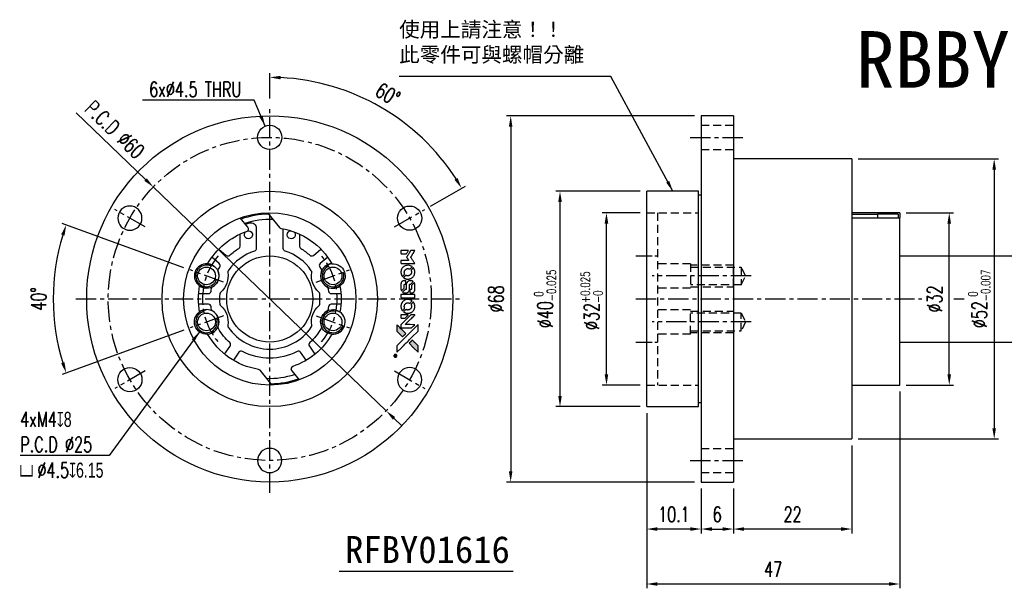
# Model space of a CAD drawing. Header units: millimetres. Extents: x -46 to 311, y -54 to 52.
# Tile 1 of 2: x -46 to 136, y -54 to 52. Entities that reach past the tile are written whole.
import ezdxf
from ezdxf.enums import TextEntityAlignment as Align

# ---------------------------------------------------------------- set-up
doc = ezdxf.new("R2010")
doc.units = ezdxf.units.MM
doc.linetypes.add('CENTER', pattern=[2, 1.25, -0.25, 0.25, -0.25])
doc.linetypes.add('DASHED', pattern=[0.75, 0.5, -0.25])
for name, color, linetype in [('CHA', 7, 'Continuous'), ('CL', 1, 'CENTER'), ('DIM', 4, 'Continuous'), ('HID', 2, 'DASHED'), ('OUT', 3, 'Continuous')]:
    doc.layers.add(name, color=color, linetype=linetype)
doc.styles.add('DIM-7', font='SIMPLEX.shx', dxfattribs={"width": 0.7, "bigfont": 'chineset.shx'})
doc.styles.add('T', font='kaiu.ttf')
doc.dimstyles.new('CNS', dxfattribs={"dimtxt": 3.5, "dimasz": 2.5, "dimexe": 1, "dimexo": 1.5, "dimgap": 0.09, "dimtad": 0, "dimdsep": 46, "dimtxsty": 'DIM-7', "dimcen": 0.09, "dimclrd": 1, "dimclre": 1, "dimclrt": 4, "dimadec": 0, "dimazin": 0, "dimtfac": 1, "dimtix": 1, "dimtmove": 2, "dimatfit": 3, "dimfxl": 1, "dimtvp": 0.971429, "dimtolj": 1, "dimarcsym": 0})

# ---------------------------------------------------------------- blocks, each defined once
blk = doc.blocks.new('*D0')
at = {"layer": 'DEFPOINTS', "color": 0}
for p in [(-21.63, 20.79), (21.63, -20.79)]:
    blk.add_point(p, dxfattribs=at)
at = {"layer": 'DIM', "color": 7, "lineweight": -2}
for p, q in [((-35.93, 34.53), (-23.07, 22.17)), ((21.63, -20.79), (-21.63, 20.79)), ((23.07, -22.17), (24.52, -23.56))]:
    blk.add_line(p, q, dxfattribs=at)
at = {"layer": 'DIM', "color": 7}
for points in [[(-22.84, 22.41), (-23.3, 21.93), (-21.63, 20.79)], [(23.3, -21.93), (22.84, -22.41), (21.63, -20.79)]]:
    blk.add_solid(points, dxfattribs=at)
at = {"layer": 'DIM', "color": 7, "insert": (-28.78, 31.43), "char_height": 2.8, "attachment_point": 5, "rotation": 316.1397, "style": 'DIM-7'}
blk.add_mtext('\\A1;P.C.D ∅60', dxfattribs=at)
blk = doc.blocks.new('*D1')
at = {"layer": 'DEFPOINTS', "color": 0}
for p in [(-39.95, 4.67), (-14.8, 5.39), (-8.62, 3.14), (-8.62, -3.14), (-14.8, -5.39)]:
    blk.add_point(p, dxfattribs=at)
at = {"layer": 'DIM', "color": 0, "lineweight": -2}
for p, q in [((-15.93, 5.8), (-38.55, 14.03)), ((-15.93, -5.8), (-38.55, -14.03))]:
    blk.add_line(p, q, dxfattribs=at)
blk.add_arc((0, 0), 40.22, 162.8491, 197.1509, dxfattribs=at)
at = {"layer": 'DIM', "color": 0}
for points in [[(-38.75, 11.97), (-38.12, 11.76), (-37.8, 13.76)], [(-38.12, -11.76), (-38.75, -11.97), (-37.8, -13.76)]]:
    blk.add_solid(points, dxfattribs=at)
at = {"layer": 'DIM', "color": 0, "insert": (-42.94, 0), "char_height": 2.8, "attachment_point": 5, "rotation": 90, "style": 'DIM-7'}
blk.add_mtext('\\A1;40°', dxfattribs=at)
blk = doc.blocks.new('*D2')
at = {"layer": 'DEFPOINTS', "color": 0}
for p in [(0, 36), (26.45, 31.52), (28.8, 16.62), (23.17, 13.38), (0, -36)]:
    blk.add_point(p, dxfattribs=at)
at = {"layer": 'DIM', "color": 0, "lineweight": -2}
for p, q in [((0, 37.2), (0, 41.95)), ((29.83, 17.22), (36.33, 20.97))]:
    blk.add_line(p, q, dxfattribs=at)
blk.add_arc((0, 0), 41.15, 32.7852, 87.2148, dxfattribs=at)
at = {"layer": 'DIM', "color": 0}
for points in [[(1.99, 40.77), (2.01, 41.43), (0, 41.15)], [(34.88, 22.45), (34.31, 22.11), (35.63, 20.57)]]:
    blk.add_solid(points, dxfattribs=at)
at = {"layer": 'DIM', "color": 0, "insert": (21.93, 37.99), "char_height": 2.8, "attachment_point": 5, "rotation": 330, "style": 'DIM-7'}
blk.add_mtext('\\A1;60°', dxfattribs=at)
blk = doc.blocks.new('*D3')
at = {"layer": 'DEFPOINTS', "color": 0}
for p in [(70, -20), (80.1, -34), (70, -42.73)]:
    blk.add_point(p, dxfattribs=at)
at = {"layer": 'DIM', "color": 0, "lineweight": -2}
for p, q in [((70, -21.2), (70, -43.53)), ((80.1, -35.2), (80.1, -43.53)), ((78.1, -42.73), (72, -42.73))]:
    blk.add_line(p, q, dxfattribs=at)
at = {"layer": 'DIM', "color": 0}
for points in [[(72, -42.4), (72, -43.07), (70, -42.73)], [(78.1, -42.4), (78.1, -43.07), (80.1, -42.73)]]:
    blk.add_solid(points, dxfattribs=at)
at = {"layer": 'DIM', "color": 0, "insert": (75.05, -40.01), "char_height": 2.8, "attachment_point": 5, "style": 'DIM-7'}
blk.add_mtext('\\A1;10.1', dxfattribs=at)
blk = doc.blocks.new('*D4')
at = {"layer": 'DEFPOINTS', "color": 0}
for p in [(62.53, 16), (70, 16), (70, -16)]:
    blk.add_point(p, dxfattribs=at)
at = {"layer": 'DIM', "color": 0, "lineweight": -2}
for p, q in [((68.8, 16), (61.73, 16)), ((62.53, -14), (62.53, 14)), ((68.8, -16), (61.73, -16))]:
    blk.add_line(p, q, dxfattribs=at)
at = {"layer": 'DIM', "color": 0}
for points in [[(62.19, 14), (62.86, 14), (62.53, 16)], [(62.19, -14), (62.86, -14), (62.53, -16)]]:
    blk.add_solid(points, dxfattribs=at)
at = {"layer": 'DIM', "color": 0, "insert": (59.77, -0.34), "char_height": 2.8, "attachment_point": 5, "rotation": 90, "style": 'DIM-7'}
blk.add_mtext('\\A1;%%C32{\\H1.68;\\S+0.025^ -0;}', dxfattribs=at)
blk = doc.blocks.new('*D5')
at = {"layer": 'DEFPOINTS', "color": 0}
for p in [(53.9, 20), (70, 20), (70, -20)]:
    blk.add_point(p, dxfattribs=at)
at = {"layer": 'DIM', "color": 0, "lineweight": -2}
for p, q in [((68.8, 20), (53.1, 20)), ((53.9, -18), (53.9, 18)), ((68.8, -20), (53.1, -20))]:
    blk.add_line(p, q, dxfattribs=at)
at = {"layer": 'DIM', "color": 0}
for points in [[(53.57, 18), (54.24, 18), (53.9, 20)], [(53.57, -18), (54.24, -18), (53.9, -20)]]:
    blk.add_solid(points, dxfattribs=at)
at = {"layer": 'DIM', "color": 0, "insert": (51.14, 0), "char_height": 2.8, "attachment_point": 5, "rotation": 90, "style": 'DIM-7'}
blk.add_mtext('\\A1;%%C40{\\H1.68;\\S 0^ -0.025;}', dxfattribs=at)
blk = doc.blocks.new('*D6')
at = {"layer": 'DEFPOINTS', "color": 0}
for p in [(80.1, 34), (44.74, -34), (80.1, -34)]:
    blk.add_point(p, dxfattribs=at)
at = {"layer": 'DIM', "color": 0, "lineweight": -2}
for p, q in [((78.9, 34), (43.94, 34)), ((44.74, 32), (44.74, -32)), ((78.9, -34), (43.94, -34))]:
    blk.add_line(p, q, dxfattribs=at)
at = {"layer": 'DIM', "color": 0}
for points in [[(44.41, 32), (45.07, 32), (44.74, 34)], [(44.41, -32), (45.07, -32), (44.74, -34)]]:
    blk.add_solid(points, dxfattribs=at)
at = {"layer": 'DIM', "color": 0, "insert": (42.02, 0), "char_height": 2.8, "attachment_point": 5, "rotation": 90, "style": 'DIM-7'}
blk.add_mtext('\\A1;%%C68', dxfattribs=at)
blk = doc.blocks.new('*D7')
at = {"layer": 'DEFPOINTS', "color": 0}
for p in [(80.1, -34), (86.1, -34), (86.1, -42.73)]:
    blk.add_point(p, dxfattribs=at)
at = {"layer": 'DIM', "color": 0, "lineweight": -2}
for p, q in [((80.1, -35.2), (80.1, -43.53)), ((86.1, -35.2), (86.1, -43.53)), ((82.1, -42.73), (84.1, -42.73))]:
    blk.add_line(p, q, dxfattribs=at)
at = {"layer": 'DIM', "color": 0}
for points in [[(82.1, -42.4), (82.1, -43.07), (80.1, -42.73)], [(84.1, -42.4), (84.1, -43.07), (86.1, -42.73)]]:
    blk.add_solid(points, dxfattribs=at)
at = {"layer": 'DIM', "color": 0, "insert": (83.1, -40.01), "char_height": 2.8, "attachment_point": 5, "style": 'DIM-7'}
blk.add_mtext('\\A1;6', dxfattribs=at)
blk = doc.blocks.new('*D8')
at = {"layer": 'DEFPOINTS', "color": 0}
for p in [(108.1, -26), (86.1, -34), (86.1, -42.73)]:
    blk.add_point(p, dxfattribs=at)
at = {"layer": 'DIM', "color": 0, "lineweight": -2}
for p, q in [((108.1, -27.2), (108.1, -43.53)), ((86.1, -35.2), (86.1, -43.53)), ((106.1, -42.73), (88.1, -42.73))]:
    blk.add_line(p, q, dxfattribs=at)
at = {"layer": 'DIM', "color": 0}
for points in [[(88.1, -42.4), (88.1, -43.07), (86.1, -42.73)], [(106.1, -42.4), (106.1, -43.07), (108.1, -42.73)]]:
    blk.add_solid(points, dxfattribs=at)
at = {"layer": 'DIM', "color": 0, "insert": (97.1, -40.01), "char_height": 2.8, "attachment_point": 5, "style": 'DIM-7'}
blk.add_mtext('\\A1;22', dxfattribs=at)
blk = doc.blocks.new('*D9')
at = {"layer": 'DEFPOINTS', "color": 0}
for p in [(117, -16), (70, -20), (70, -52.94)]:
    blk.add_point(p, dxfattribs=at)
at = {"layer": 'DIM', "color": 0, "lineweight": -2}
for p, q in [((117, -17.2), (117, -53.74)), ((70, -21.2), (70, -53.74)), ((115, -52.94), (72, -52.94))]:
    blk.add_line(p, q, dxfattribs=at)
at = {"layer": 'DIM', "color": 0}
for points in [[(72, -52.6), (72, -53.27), (70, -52.94)], [(115, -52.6), (115, -53.27), (117, -52.94)]]:
    blk.add_solid(points, dxfattribs=at)
at = {"layer": 'DIM', "color": 0, "insert": (93.5, -50.22), "char_height": 2.8, "attachment_point": 5, "style": 'DIM-7'}
blk.add_mtext('\\A1;47', dxfattribs=at)
blk = doc.blocks.new('*D10')
at = {"layer": 'DEFPOINTS', "color": 0}
for p in [(117, 16), (126.19, 16), (117, -16)]:
    blk.add_point(p, dxfattribs=at)
at = {"layer": 'DIM', "color": 0, "lineweight": -2}
for p, q in [((118.2, 16), (126.99, 16)), ((126.19, -14), (126.19, 14)), ((118.2, -16), (126.99, -16))]:
    blk.add_line(p, q, dxfattribs=at)
at = {"layer": 'DIM', "color": 0}
for points in [[(125.85, 14), (126.52, 14), (126.19, 16)], [(125.85, -14), (126.52, -14), (126.19, -16)]]:
    blk.add_solid(points, dxfattribs=at)
at = {"layer": 'DIM', "color": 0, "insert": (123.47, 0), "char_height": 2.8, "attachment_point": 5, "rotation": 90, "style": 'DIM-7'}
blk.add_mtext('\\A1;%%C32', dxfattribs=at)
blk = doc.blocks.new('*D11')
at = {"layer": 'DEFPOINTS', "color": 0}
for p in [(108.1, 26), (108.1, -26), (134.54, -26)]:
    blk.add_point(p, dxfattribs=at)
at = {"layer": 'DIM', "color": 0, "lineweight": -2}
for p, q in [((109.3, 26), (135.34, 26)), ((134.54, 24), (134.54, -24)), ((109.3, -26), (135.34, -26))]:
    blk.add_line(p, q, dxfattribs=at)
at = {"layer": 'DIM', "color": 0}
for points in [[(134.2, 24), (134.87, 24), (134.54, 26)], [(134.2, -24), (134.87, -24), (134.54, -26)]]:
    blk.add_solid(points, dxfattribs=at)
at = {"layer": 'DIM', "color": 0, "insert": (131.78, 0), "char_height": 2.8, "attachment_point": 5, "rotation": 90, "style": 'DIM-7'}
blk.add_mtext('\\A1;%%C52{\\H1.68;\\S 0^ -0.007;}', dxfattribs=at)
blk = doc.blocks.new('A$C4a83a9b0')
at = {"linetype": 'Continuous'}
h = blk.add_hatch(color=256, dxfattribs=at)
h.dxf.hatch_style = 1
h.paths.add_polyline_path([(3147, 747), (3045, 747), (2943, 747), (2856, 658, 0.000288), (2822, 624, 0.000479), (2794, 596, 0.000013), (2768, 570, 0.197177), (2768, 570, 0.197497), (2768, 569, 0.00004), (2783, 554, 0.000834), (2799, 538, 0.000506), (2818, 519), (2869, 468), (3008, 607)])
h.paths.add_polyline_path([(2670, 271), (2620, 321, 0.000476), (2601, 340, 0.000789), (2584, 357, 0.000035), (2569, 371, 0.19758), (2569, 372, 0.198396), (2569, 371, 0.000019), (2549, 351, 0.000582), (2526, 329, 0.000351), (2500, 303, 0.000108), (2389, 191, 0.000692), (2332, 134, 0.000077), (2294, 95, 0.197527), (2293, 94, 0.410182), (2294, 93, 0.000493), (2314, 93, 0.002424), (2343, 93, 0.000529), (2393, 93), (2493, 93), (2581, 182)])
for points in [[(0, 584), (0, 519), (18, 508, -0.000297), (29, 501, -0.000037), (52, 487, -0.000043), (80, 470, -0.000036), (111, 451, 0.000044), (140, 433, 0.000063), (166, 417, 0.000035), (188, 404, 0.0009), (194, 400), (203, 395), (214, 402, 0.001175), (221, 406, 0.000208), (233, 413, 0.000225), (247, 422, 0.000203), (262, 432, -0.000711), (276, 440, -0.001119), (288, 448, -0.000263), (299, 455, -0.04589), (300, 455, -0.519312), (301, 454, -0.001914), (302, 437, -0.003124), (302, 408, -0.000285), (302, 337), (302, 219), (343, 219, 0.001727), (373, 219, 0.025279), (383, 219, 0.073886), (390, 221, 0.07426), (395, 224, 0.03264), (396, 225, 0.01784), (398, 227, 0.017712), (399, 229, 0.026854), (400, 231), (403, 235), (403, 442), (403, 649), (401, 647, -0.004595), (399, 646, -0.00016), (393, 642, -0.000298), (385, 638, -0.000208), (377, 633, 0.000986), (352, 617, 0.00025), (312, 592, 0.000268), (270, 566, 0.000436), (234, 543, -0.002932), (222, 535, -0.004718), (212, 529, -0.001113), (203, 524, -0.227179), (202, 524, -0.045982), (201, 524, -0.000145), (188, 532, -0.000825), (175, 540, -0.000517), (159, 550, 0.000056), (104, 584, 0.000289), (74, 603, 0.000481), (51, 617, 0.000418), (28, 631), (0, 648)], [(646, 646, 0.024131), (627, 644, 0.022344), (609, 639, 0.021883), (590, 633, 0.020884), (572, 625, 0.010669), (562, 619, 0.010389), (552, 613, 0.010913), (543, 608, 0.022227), (536, 603), (534, 601), (566, 569, 0.002452), (579, 556, 0.003628), (590, 546, 0.001662), (600, 536, 0.070159), (602, 535, 0.047671), (604, 534, 0.018624), (607, 534, 0.017921), (610, 533, 0.018804), (613, 533, 0.018255), (617, 533, 0.041312), (620, 533, 0.037164), (623, 534, 0.012342), (627, 536, -0.015101), (638, 540, -0.035998), (646, 542, -0.033244), (655, 543, -0.011249), (669, 543, -0.004059), (679, 543, -0.019693), (685, 543, -0.027943), (690, 542, -0.014411), (696, 540, -0.033089), (711, 535, -0.033887), (724, 528, -0.034021), (737, 520, -0.033942), (748, 510, -0.02816), (758, 498, -0.035032), (766, 486, -0.035269), (772, 473, -0.029196), (777, 459, -0.037862), (780, 442, -0.043657), (780, 426, -0.043064), (778, 410, -0.035184), (772, 393, 0.033699), (770, 386, 0.052815), (769, 378, 0.059167), (769, 372, 0.058972), (771, 366, 0.059208), (774, 361, 0.021125), (780, 355, 0.008691), (790, 345, 0.000851), (814, 321, 0.001873), (826, 309, 0.013884), (832, 303, 0.022355), (836, 300, 0.341453), (837, 301, 0.073011), (841, 304, 0.004587), (848, 315, 0.00748), (855, 327, 0.016837), (860, 336, 0.028606), (870, 359, 0.031352), (877, 381, 0.031004), (881, 405, 0.0268), (882, 430, 0.026698), (881, 457, 0.03002), (877, 482, 0.030357), (869, 506, 0.028554), (859, 530, 0.062944), (830, 574, 0.062206), (790, 610, 0.062448), (743, 634, 0.064355), (692, 646, 0.017377), (682, 647, 0.008369), (669, 647, 0.008367), (656, 647, 0.01757)], [(1047, 647, 0.018538), (1040, 646, 0.010695), (1032, 645, 0.01068), (1025, 643, 0.017678), (1018, 641, 0.013849), (1011, 638, 0.011814), (1004, 635, 0.004513), (997, 632, 0.290035), (996, 631, 0.196418), (996, 630, 0.000124), (1009, 618, 0.001477), (1022, 604, 0.000898), (1039, 587), (1082, 545), (1135, 544, -0.001471), (1175, 544, -0.028714), (1188, 543, -0.097073), (1195, 541, -0.084199), (1201, 536, -0.042698), (1204, 532, -0.053912), (1206, 528, -0.051004), (1207, 524, -0.032967), (1207, 518, 0.00807), (1207, 516, 0.003023), (1207, 512, 0.002994), (1207, 508, 0.003629), (1208, 504), (1208, 495), (1249, 495, 0.001618), (1269, 495, 0.005206), (1282, 495, 0.00535), (1291, 495, 0.060675), (1294, 496, 0.048484), (1296, 497, 0.02389), (1299, 498, 0.022812), (1301, 500, 0.02462), (1303, 502, 0.061781), (1307, 507, 0.080179), (1310, 512, 0.048561), (1311, 520, 0.010021), (1311, 534, 0.016602), (1310, 554, 0.031409), (1308, 569, 0.036474), (1305, 582, 0.03439), (1299, 595, 0.065928), (1285, 615, 0.069066), (1266, 631, 0.065697), (1243, 641, 0.051559), (1216, 646, 0.020904), (1202, 647, 0.000451), (1131, 647, 0.000419), (1060, 647, 0.022759)], [(1360, 433), (1361, 219), (1403, 219), (1445, 219), (1450, 222, 0.071429), (1454, 225, 0.054799), (1457, 229, 0.053585), (1460, 234, 0.060698), (1461, 239, 0.033975), (1462, 248, 0.000112), (1462, 357, 0.000726), (1462, 464, 0.001084), (1461, 557), (1461, 648), (1410, 648), (1360, 648)], [(1702, 646, 0.023681), (1684, 644, 0.022402), (1666, 639, 0.021929), (1649, 633, 0.020503), (1631, 625, 0.013745), (1621, 620, 0.009767), (1610, 614, 0.009658), (1601, 607, 0.027804), (1594, 602), (1592, 600), (1623, 569, 0.002053), (1638, 554, 0.006738), (1649, 544, 0.007826), (1656, 538, 0.063909), (1659, 535, 0.061532), (1665, 533, 0.068674), (1671, 533, 0.052072), (1678, 534, 0.019648), (1687, 537, -0.018366), (1698, 540, -0.0288), (1708, 542, -0.029061), (1718, 543, -0.019155), (1730, 543, -0.053809), (1755, 540, -0.058833), (1778, 531, -0.058566), (1799, 516, -0.052525), (1816, 498, -0.044733), (1826, 481, -0.040573), (1833, 463, -0.041123), (1837, 445, -0.04951), (1838, 427, -0.017369), (1837, 418, -0.024255), (1835, 411, -0.023787), (1833, 403, -0.015798), (1830, 395, 0.010631), (1828, 390, 0.033653), (1827, 386, 0.037806), (1827, 383, 0.016307), (1827, 378, 0.068179), (1828, 369, 0.095747), (1831, 362, 0.033418), (1840, 352, 0.002133), (1867, 325, 0.001452), (1883, 310, 0.012393), (1890, 304, 0.020479), (1894, 301, 0.344362), (1896, 301, 0.074287), (1899, 304, 0.005454), (1906, 316, 0.008391), (1914, 328, 0.017097), (1919, 338, 0.027375), (1928, 358, 0.02835), (1934, 379, 0.027723), (1938, 401, 0.023913), (1940, 425, 0.027047), (1939, 453, 0.031685), (1935, 479, 0.032425), (1928, 504, 0.031013), (1918, 528, 0.037914), (1901, 557, 0.040153), (1880, 583, 0.039834), (1855, 604, 0.036173), (1826, 623, 0.040752), (1798, 635, 0.035885), (1766, 644, 0.035491), (1734, 647, 0.037615)], [(1990, 585), (1990, 520), (2141, 369), (2292, 219), (2334, 219, 0.0008), (2360, 219, 0.010795), (2370, 219, 0.030495), (2376, 220, 0.080372), (2380, 221, 0.03816), (2383, 224, 0.041799), (2386, 226, 0.042486), (2389, 229, 0.042078), (2391, 233, 0.099276), (2392, 238, 0.003302), (2392, 259, 0.002586), (2392, 296, 0.000204), (2392, 393), (2392, 549), (2342, 599), (2292, 649), (2291, 499), (2291, 349), (2143, 498, 0.000253), (2086, 554, 0.000412), (2038, 603, 0.000041), (1995, 646, 0.041338), (1993, 648), (1990, 650)], [(2413, 624, -0.000056), (2473, 563, -0.000021), (2559, 478, -0.000021), (2652, 385, -0.000025), (2739, 297), (2943, 93), (3044, 93), (3145, 93), (3009, 230, 0.000274), (2943, 296, 0.000123), (2857, 383, 0.000121), (2766, 475, 0.000165), (2683, 557), (2494, 747), (2392, 747), (2291, 747)], [(2856, 658, 0.000288), (2822, 624, 0.000479), (2794, 596, 0.000013), (2768, 570, 0.197177), (2768, 570, 0.197497), (2768, 569, 0.00004), (2783, 554, 0.000836), (2799, 538, 0.000505), (2818, 519), (2869, 468), (3008, 607), (3147, 747), (3045, 747), (2943, 747)], [(0, 333), (0, 219), (42, 219, 0.000842), (68, 219, 0.010591), (78, 219, 0.028995), (84, 219, 0.069543), (87, 221, 0.051063), (91, 223, 0.039932), (95, 226, 0.039414), (98, 230, 0.045845), (100, 233, 0.094811), (101, 237, 0.007124), (101, 249, 0.004713), (101, 268, 0.000534), (101, 311), (101, 385), (91, 391, 0.000828), (60, 410, 0.000879), (31, 428, 0.000048), (1, 446, 0.137596), (0, 447, 0.413028), (0, 446, 0.000016), (0, 413, 0.000623), (0, 376, 0.000374)], [(494, 559, 0.064158), (468, 510, 0.06356), (455, 455, 0.064004), (456, 399, 0.066747), (471, 345, 0.04321), (489, 312, 0.044737), (513, 283, 0.044901), (541, 258, 0.044184), (573, 239, 0.026293), (598, 229, 0.033344), (621, 222, 0.033227), (646, 219, 0.025815), (673, 218, 0.023119), (698, 220, 0.031044), (721, 224, 0.031337), (743, 231, 0.024258), (766, 241, 0.015622), (774, 245, 0.008495), (784, 251, 0.008415), (793, 257, 0.020814), (799, 262), (802, 264), (772, 295, 0.002843), (748, 318, 0.033917), (739, 327, 0.087906), (732, 330, 0.073302), (723, 332, 0.022047), (719, 331, 0.026465), (715, 331, 0.022233), (711, 330, 0.009985), (706, 328, -0.039011), (686, 323, -0.044398), (666, 322, -0.045096), (647, 324, -0.04265), (628, 329, -0.071154), (601, 344, -0.068827), (579, 365, -0.068713), (564, 392, -0.070507), (557, 422, -0.028605), (557, 435, -0.031418), (558, 447, -0.031044), (560, 460, -0.02668), (564, 472, 0.038913), (567, 479, 0.043732), (568, 487, 0.047754), (567, 494, 0.075756), (566, 499, 0.07294), (564, 502, 0.003456), (556, 510, 0.005023), (546, 521, 0.002422), (532, 535, 0.000819), (520, 547, 0.001349), (510, 557, 0.0001), (500, 566, 0.205335), (500, 567, 0.219821), (500, 566, 0.002494), (498, 564, 0.007089), (496, 562, 0.004494)], [(947, 370, 0.065483), (942, 367, 0.053271), (938, 363, 0.052018), (934, 359, 0.0556), (931, 353, 0.036839), (930, 350, 0.026922), (930, 346, 0.016905), (930, 340, 0.004317), (930, 332, 0.016369), (930, 313, 0.029936), (932, 298, 0.03418), (936, 285, 0.031327), (941, 272, 0.046935), (951, 256, 0.054053), (963, 243, 0.053701), (977, 233, 0.045364), (995, 225, 0.032479), (1010, 221, 0.03386), (1025, 219, 0.013578), (1050, 219, 0.001155), (1113, 219, 0.000413), (1166, 219, 0.005008), (1187, 219, 0.013199), (1199, 220, 0.033956), (1207, 221, 0.013909), (1216, 223, 0.010864), (1225, 226, 0.010938), (1234, 229, 0.028702), (1239, 232), (1244, 234), (1201, 278), (1158, 322), (1107, 322, -0.001504), (1085, 322, -0.00328), (1069, 322, -0.001901), (1056, 322, -0.061333), (1053, 323, -0.063621), (1048, 324, -0.048633), (1044, 327, -0.046769), (1040, 331, -0.047961), (1038, 336, -0.02678), (1036, 340, -0.050957), (1035, 343, -0.029398), (1035, 347, -0.00401), (1034, 357), (1034, 372), (993, 372, 0.001061), (969, 371, 0.009147), (958, 371, 0.020721), (952, 371, 0.051619)], [(953, 591, 0.023289), (946, 581, 0.026845), (941, 571, 0.026047), (937, 560, 0.019751), (933, 547, 0.013249), (932, 540, 0.025169), (931, 534, 0.016532), (931, 527, 0.002937), (931, 514, 0.003317), (931, 501, 0.011808), (931, 494, 0.01777), (931, 488, 0.021476), (932, 483, 0.04325), (939, 460, 0.045753), (950, 439, 0.04649), (965, 421, 0.047672), (982, 406, 0.025315), (989, 401, 0.015208), (998, 396, 0.01512), (1008, 392, 0.022488), (1017, 389, 0.027857), (1030, 385, 0.034138), (1043, 383, 0.014286), (1063, 383, 0.00124), (1113, 383, -0.00103), (1144, 382, -0.002552), (1166, 382, -0.001594), (1184, 382, -0.047676), (1188, 381, -0.085307), (1195, 378, -0.097789), (1201, 373, -0.085947), (1205, 366, -0.051339), (1207, 356, 0.014634), (1207, 352, 0.015028), (1208, 349, 0.014927), (1208, 346, 0.059415), (1209, 345, 0.070595), (1212, 341, 0.00028), (1247, 305, 0.000111), (1283, 268, 0.200239), (1285, 268, 0.268906), (1286, 268, 0.001866), (1291, 277, 0.007532), (1296, 286, 0.017818), (1299, 292, 0.013256), (1302, 299, 0.011636), (1304, 307, 0.011528), (1307, 315, 0.012303), (1309, 323, 0.0423), (1310, 335, 0.013657), (1311, 353, 0.013857), (1310, 371, 0.037428), (1308, 384, 0.014927), (1306, 393, 0.0122), (1303, 402, 0.012518), (1300, 410, 0.023062), (1297, 417, 0.065961), (1281, 441, 0.06055), (1258, 461, 0.059676), (1231, 475, 0.060497), (1202, 483, 0.025683), (1196, 483, 0.001528), (1177, 483, 0.002124), (1153, 483, 0.001173), (1123, 484, -0.000809), (1072, 484, -0.017164), (1057, 484, -0.063931), (1048, 486, -0.108429), (1043, 489, -0.052941), (1039, 493, -0.063675), (1037, 498, -0.050562), (1036, 503, -0.020337), (1035, 511, 0.009897), (1035, 515, 0.016482), (1034, 519, 0.019019), (1033, 522, 0.06043), (1033, 524, 0.076267), (1029, 529, 0.00054), (996, 562, 0.000307), (961, 596, 0.142594), (959, 597, 0.232419), (958, 597, 0.022995), (956, 596, 0.024627), (955, 594, 0.015407)], [(1552, 559, 0.018008), (1546, 550, 0.009842), (1539, 538, 0.009807), (1532, 526, 0.015716), (1527, 515, 0.048467), (1515, 477, 0.045841), (1511, 436, 0.046006), (1513, 395, 0.049638), (1524, 357, 0.064819), (1550, 307, 0.06695), (1588, 266, 0.066691), (1636, 236, 0.063505), (1691, 220, 0.03135), (1705, 218, 0.010439), (1725, 218, 0.010391), (1746, 218, 0.032408), (1759, 220, 0.015696), (1776, 223, 0.018095), (1791, 227, 0.018551), (1805, 233, 0.018352), (1820, 239, 0.015568), (1829, 244, 0.009832), (1839, 250, 0.009795), (1849, 257, 0.023727), (1856, 262), (1859, 264), (1828, 295, 0.001528), (1811, 313, 0.010022), (1802, 322, 0.019586), (1796, 326, 0.061865), (1792, 329, 0.055054), (1785, 331, 0.061607), (1778, 332, 0.048725), (1771, 331, 0.020221), (1761, 328, -0.017722), (1750, 325, -0.02685), (1740, 323, -0.02759), (1730, 322, -0.020233), (1719, 322, -0.04793), (1699, 325, -0.048386), (1679, 332, -0.047866), (1661, 342, -0.044964), (1645, 356, -0.04333), (1631, 373, -0.050921), (1622, 391, -0.051473), (1616, 411, -0.0459), (1614, 432, -0.019014), (1614, 442, -0.024114), (1616, 451, -0.025081), (1618, 460, -0.023892), (1620, 469, 0.008624), (1623, 475, 0.026486), (1624, 480, 0.035074), (1625, 484, 0.02756), (1625, 489, 0.087163), (1624, 496, 0.073291), (1620, 503, 0.028074), (1611, 512, 0.002594), (1589, 535), (1557, 567)], [(1990, 332), (1990, 218), (2032, 219), (2075, 219), (2080, 222, 0.03146), (2082, 224, 0.026444), (2084, 226, 0.026444), (2086, 228, 0.031457), (2087, 230), (2091, 235), (2091, 291), (2091, 347), (2041, 396, 0.000745), (2022, 415, 0.001228), (2006, 431, 0.000087), (1991, 445, 0.195134), (1991, 446, 0.412117), (1990, 445, 0.000048), (1990, 412, 0.00109), (1990, 376, 0.000653)], [(2500, 303, 0.000108), (2389, 191, 0.000692), (2332, 134, 0.000077), (2294, 95, 0.197527), (2293, 94, 0.410182), (2294, 93, 0.000493), (2314, 93, 0.002424), (2343, 93, 0.000529), (2393, 93), (2493, 93), (2581, 182), (2670, 271), (2620, 321, 0.000476), (2601, 340, 0.000789), (2584, 357, 0.000035), (2569, 371, 0.19758), (2569, 372, 0.198396), (2569, 371, 0.000019), (2549, 351, 0.000582), (2526, 329, 0.000351)], [(3243, 89, 0.082374), (3230, 83, 0.083404), (3220, 73, 0.082663), (3213, 60, 0.07897), (3211, 46, 0.084941), (3214, 30, 0.08953), (3222, 16, 0.090743), (3234, 6, 0.090193), (3249, 1, 0.10067), (3266, 1, 0.099454), (3281, 9, 0.097736), (3293, 22, 0.09365), (3299, 38, 0.07584), (3299, 51, 0.068415), (3296, 64, 0.068328), (3289, 75, 0.075277), (3279, 83, 0.059367), (3271, 88, 0.048986), (3262, 90, 0.048519), (3252, 90, 0.055347)], [(3237, 45), (3237, 20), (3240, 20), (3243, 20), (3243, 30), (3244, 41), (3250, 41), (3256, 42), (3260, 35, -0.003356), (3262, 32, -0.002757), (3264, 29, -0.002784), (3266, 26, -0.007382), (3267, 24, 0.019487), (3269, 21, 0.098302), (3270, 20, 0.116932), (3271, 20, 0.032798), (3273, 20), (3277, 20), (3274, 24, 0.005748), (3273, 27, 0.002522), (3271, 30, 0.002495), (3269, 33, 0.00334), (3267, 36), (3263, 42), (3267, 44, 0.066516), (3270, 46, 0.085926), (3272, 49, 0.082934), (3274, 53, 0.05747), (3274, 57, 0.023576), (3273, 60, 0.043538), (3273, 62, 0.050891), (3272, 64, 0.049897), (3271, 65, 0.067884), (3268, 68, 0.077412), (3264, 70, 0.049266), (3258, 70, 0.012208), (3250, 71), (3237, 71)], [(3264, 62, -0.120545), (3266, 60, -0.09136), (3267, 57, -0.087576), (3267, 53, -0.098026), (3265, 50, -0.079907), (3264, 49, -0.087697), (3262, 48, -0.041371), (3259, 48, -0.005557), (3253, 48), (3243, 47), (3243, 56), (3243, 65), (3252, 65, -0.007471), (3258, 64, -0.035301), (3261, 64, -0.060486), (3263, 64, -0.063546)]]:
    blk.add_lwpolyline(points, format="xyb", close=True)
blk = doc.blocks.new('A$C9323e3cd')
at = {"xscale": 0.006, "yscale": 0.006, "zscale": 0.006, "rotation": 90}
blk.add_blockref('A$C4a83a9b0', (4.48, 0), dxfattribs=at)

msp = doc.modelspace()

# ---------------------------------------------------------------- linework, layer by layer
at = {"layer": 'CL', "color": 7, "ltscale": 3}
for p, q in [((0, -36), (0, 36)), ((78.1, 30), (88.1, 30)), ((-23.166, 13.375), (-28.795, 16.625)), ((23.166, 13.375), (28.795, 16.625)), ((-8.623, 3.139), (-14.8, 5.387)), ((8.623, 3.139), (14.8, 5.387)), ((89.375, 4.275), (71, 4.275)), ((-36, 0), (36, 0)), ((68, 0), (121.083, 0)), ((127.06, 0), (128.958, 0)), ((-8.623, -3.139), (-14.8, -5.387)), ((8.623, -3.139), (14.8, -5.387)), ((89.375, -4.275), (71, -4.275)), ((-23.166, -13.375), (-28.795, -16.625)), ((23.166, -13.375), (28.795, -16.625)), ((78.1, -30), (88.1, -30))]:
    msp.add_line(p, q, dxfattribs=at)
msp.add_circle((0, 0), 30, dxfattribs=at)
for start, end in [(140.27532, 219.72468), (320.27532, 39.72468)]:
    msp.add_arc((0, 0), 12.5, start, end, dxfattribs=at)
at = {"layer": 'DIM', "color": 7}
msp.add_line((12.888, -50.546), (45.213, -50.546), dxfattribs=at)
for centre, start, end in [((-11.746, 4.275), 65.41143, 340), ((11.746, 4.275), 114.58857, 20), ((-11.746, -4.275), 105.41143, 20), ((11.746, -4.275), 75, 340)]:
    msp.add_arc(centre, 2, start, end, dxfattribs=at)
at = {"layer": 'HID', "color": 7, "ltscale": 3}
for p, q in [((80.1, 32.25), (86.1, 32.25)), ((80.1, 27.75), (86.1, 27.75)), ((70, 16), (79.6, 16)), ((72, 16), (72, -16)), ((78.15, 6.525), (72, 6.525)), ((78.15, 6.525), (78.15, 2.025)), ((86.15, 6.275), (78.15, 6.275)), ((78.15, 5.925), (87.55, 5.925)), ((86.15, 2.275), (86.15, 6.275)), ((87.55, 5.925), (87.55, 2.625)), ((88.375, 4.275), (87.55, 5.925)), ((87.55, 2.625), (88.375, 4.275)), ((78.15, 2.025), (72, 2.025)), ((87.55, 2.625), (78.15, 2.625)), ((78.15, 2.275), (86.15, 2.275)), ((78.15, -2.025), (72, -2.025)), ((78.15, -6.525), (78.15, -2.025)), ((78.15, -2.275), (86.15, -2.275)), ((87.55, -2.625), (78.15, -2.625)), ((86.15, -2.275), (86.15, -6.275)), ((87.55, -5.925), (87.55, -2.625)), ((87.55, -2.625), (88.375, -4.275)), ((88.375, -4.275), (87.55, -5.925)), ((78.15, -6.525), (72, -6.525)), ((78.15, -5.925), (87.55, -5.925)), ((86.15, -6.275), (78.15, -6.275)), ((70, -16), (79.6, -16)), ((80.1, -27.75), (86.1, -27.75)), ((80.1, -32.25), (86.1, -32.25))]:
    msp.add_line(p, q, dxfattribs=at)
at = {"layer": 'HID', "color": 7, "ltscale": 2}
for p, q in [((70, 8), (72, 8)), ((70, -8), (72, -8))]:
    msp.add_line(p, q, dxfattribs=at)
at = {"layer": 'OUT', "color": 7}
for p, q in [((86.1, 34), (80.1, 34)), ((80.1, 34), (80.1, 0)), ((86.1, 34), (86.1, 0)), ((108.1, 26), (86.1, 26)), ((108.1, 26), (108.1, 0)), ((79.6, 20), (70, 20)), ((70, -20), (70, 20)), ((79.6, 0), (79.6, 20)), ((80.1, 19.25), (79.6, 19.25)), ((-4.07, 13.326), (-5.475, 15.034)), ((-0.438, 15.994), (1.815, 13.255)), ((117, 16), (108.1, 16)), ((117, 15.994), (108.1, 15.994)), ((108.1, 15.748), (112.85, 15.748)), ((108.1, 15.034), (117, 15.034)), ((116.7, 15.748), (112.85, 15.748)), ((112.85, 15.748), (112.85, 15.034)), ((112.85, 15.748), (112.85, 15.034)), ((116.7, 15.748), (116.7, 15.034)), ((117, 16), (117, 15.994)), ((117, 15.994), (117, 15.034)), ((117, -16), (117, 15.034)), ((-2.5, 13.142), (-2.5, 9.354)), ((2.5, 9.354), (2.5, 13.012)), ((-5.5, 9.811), (-5.5, 12.055)), ((5.5, 12.055), (5.5, 9.811)), ((-9.478, 9.259), (-8.091, 8.095)), ((8.091, 8.095), (9.478, 9.259)), ((-9.377, 6.563), (-10.764, 7.727)), ((10.764, 7.727), (9.377, 6.563)), ((68, 8), (70, 8)), ((117, 8), (159.663, 8)), ((-13.212, 1), (-11.402, 1)), ((11.402, 1), (13.212, 1)), ((79.6, -20), (79.6, 0)), ((80.1, 0), (80.1, -34)), ((86.1, 0), (86.1, -34)), ((108.1, 0), (108.1, -26)), ((-11.402, -1), (-13.212, -1)), ((13.212, -1), (11.402, -1)), ((-8.397, -10.249), (-7.359, -8.766)), ((7.359, -8.766), (8.397, -10.249)), ((68, -8), (70, -8)), ((117, -8), (159.663, -8)), ((-5.721, -9.913), (-6.759, -11.396)), ((6.759, -11.396), (5.721, -9.913)), ((0.438, -15.994), (-1.815, -13.255)), ((3.909, -13.13), (4.07, -13.326)), ((4.07, -13.326), (5.475, -15.034)), ((108.1, -16), (117, -16)), ((70, -20), (79.6, -20)), ((79.6, -19.25), (80.1, -19.25)), ((86.1, -26), (108.1, -26)), ((80.1, -34), (86.1, -34))]:
    msp.add_line(p, q, dxfattribs=at)
for centre, radius in [((0, 0), 34), ((0, 30), 2.25), ((0, 0), 20), ((25.981, 15), 2.25), ((0, 0), 16), ((0, 0), 8), ((-11.746, 4.275), 1.65), ((11.746, 4.275), 1.65), ((-11.746, -4.275), 1.65), ((11.746, -4.275), 1.65), ((-25.981, -15), 2.25)]:
    msp.add_circle(centre, radius, dxfattribs=at)
at = {"layer": 'OUT', "color": 7, "extrusion": (0, 0, -1)}
for centre in [(25.981, 15), (-25.981, -15), (0, -30)]:
    msp.add_circle(centre, 2.25, dxfattribs=at)
at = {"layer": 'OUT', "color": 7}
for centre, radius, start, end in [((0, 0), 15.75, 90.8589, 109.69053), ((0, 0), 14.75, 87.68853, 108.28964), ((-4.456, 13.008), 0.5, 288.91022, 39.4398), ((2.201, 13.573), 0.5, 219.4398, 260.78954), ((-6, 9.811), 0.5, 301.44898, 360), ((6, 9.811), 0.5, 180, 238.55102), ((-7.77, 8.478), 0.5, 230, 312.50528), ((0, 0), 9.323, 107.78232, 145.75191), ((0, 0), 9.323, 34.24809, 72.21768), ((7.77, 8.478), 0.5, 227.49472, 310), ((-11.746, 4.275), 2.25, 84.67485, 235.32515), ((0, 0), 12, 149.48245, 149.72351), ((-9.698, 6.18), 0.5, 327.49472, 50), ((9.698, 6.18), 0.5, 130, 212.50528), ((11.746, 4.275), 2.3, 95.88685, 304.11316), ((0, 0), 12, 30.27649, 30.51776), ((11.746, 4.275), 2.25, 95.32564, 120.26364), ((-11.718, 4.285), 2.3, 299.58046, 20.24928), ((-7.293, 4.965), 0.5, 145.75191, 188.74692), ((7.293, 4.965), 0.5, 351.25308, 34.24809), ((11.718, 4.285), 2.3, 159.75072, 240.41954), ((0, 0), 12, 170.27649, 170.51745), ((0, 0), 12, 9.48255, 9.72351), ((11.746, 4.275), 2.25, 279.73636, 304.67436), ((-11.402, 1.5), 0.5, 270, 352.50528), ((0, 0), 9.323, 174.07783, 185.92217), ((-8.776, 0.91), 0.5, 131.08281, 174.07783), ((8.776, 0.91), 0.5, 5.92217, 48.91719), ((0, 0), 9.323, 354.07783, 5.92217), ((11.402, 1.5), 0.5, 187.49472, 270), ((-11.402, -1.5), 0.5, 7.49472, 90), ((-8.776, -0.91), 0.5, 185.92217, 228.91719), ((8.776, -0.91), 0.5, 311.08281, 354.07783), ((11.402, -1.5), 0.5, 90, 172.50528), ((-11.746, -4.275), 2.3, 275.88685, 124.11316), ((-11.746, -4.275), 2.25, 99.73636, 124.67436), ((0, 0), 12, 189.48255, 189.72351), ((-11.718, -4.285), 2.3, 339.75072, 60.41954), ((11.718, -4.285), 2.3, 119.58046, 200.24928), ((11.746, -4.275), 2.25, 264.67485, 55.32515), ((0, 0), 12, 350.27649, 350.51745), ((-7.293, -4.965), 0.5, 171.25308, 214.24809), ((0, 0), 9.323, 214.24809, 325.75191), ((7.293, -4.965), 0.5, 325.75191, 8.74692), ((-11.746, -4.275), 2.25, 275.32564, 300.26364), ((0, 0), 12, 210.27649, 210.51776), ((0, 0), 12, 329.48245, 329.72351), ((-7.769, -8.479), 0.5, 325, 47.50528), ((7.769, -8.479), 0.5, 132.49472, 215), ((-5.311, -10.2), 0.5, 62.49472, 145), ((5.311, -10.2), 0.5, 35, 117.50528), ((4.456, -13.008), 0.5, 108.91022, 219.4398), ((-2.201, -13.573), 0.5, 39.4398, 80.78954), ((0, 0), 14.75, 267.68853, 288.28964), ((0, 0), 13.7, 286.58065, 286.83347), ((0, 0), 15.75, 270.8589, 289.69053)]:
    msp.add_arc(centre, radius, start, end, dxfattribs=at)
at = {"layer": 'OUT', "color": 7, "extrusion": (0, 0, -1)}
for centre, radius, start, end in [((0, 0), 14.6, 71.93835, 75.08695), ((3.5, 13.142), 1, 75.08695, 180), ((0, 0), 13.25, 99.21046, 150.54506), ((0, 0), 13.25, 29.45494, 71.08978), ((3.972, 11.925), 0.75, 80.74129, 0), ((3.972, 11.925), 0.75, 0, 46.17566), ((-3.972, 11.925), 0.75, 0, 83.01372), ((-3.972, 11.925), 0.75, 133.83003, 0), ((0, 0), 11, 47.49472, 58.55102), ((3, 9.354), 0.5, 180, 252.21768), ((-3, 9.354), 0.5, 287.78232, 360), ((0, 0), 11, 121.44898, 132.50528), ((11.746, 4.275), 2.3, 95.88685, 304.11316), ((11.746, 4.275), 2.25, 95.32564, 120.26364), ((0, 0), 12.3, 30.36974, 30.60317), ((9.091, 5.254), 0.5, 339.75072, 30.02344), ((0, 0), 11, 30.02344, 32.50528), ((0, 0), 11, 147.49472, 149.97656), ((-9.091, 5.254), 0.5, 149.97656, 200.24928), ((0, 0), 12.3, 149.39698, 149.63026), ((-11.746, 4.275), 2.25, 84.67485, 235.32515), ((11.718, 4.285), 3.977, 171.25308, 228.91719), ((-11.718, 4.285), 3.977, 311.08281, 8.74692), ((0, 0), 13.25, 349.45494, 10.54506), ((11.746, 4.275), 2.25, 279.73636, 304.67436), ((0, 0), 12.3, 9.39733, 9.63026), ((0, 0), 11, 7.49472, 10.14682), ((10.336, 1.85), 0.5, 10.14682, 60.41954), ((-10.336, 1.85), 0.5, 119.58046, 169.85318), ((0, 0), 11, 169.85318, 172.50528), ((0, 0), 12.3, 170.36974, 170.60267), ((0, 0), 13.25, 169.45494, 190.54506), ((0, 0), 11, 349.85318, 352.50528), ((11.718, -4.285), 3.977, 131.08281, 188.74692), ((-11.718, -4.285), 3.977, 351.25308, 48.91719), ((0, 0), 11, 187.49472, 190.14682), ((11.746, -4.275), 2.25, 264.67485, 55.32515), ((0, 0), 12.3, 350.36974, 350.60267), ((10.336, -1.85), 0.5, 299.58046, 349.85318), ((-11.746, -4.275), 2.3, 275.88685, 124.11316), ((-10.336, -1.85), 0.5, 190.14682, 240.41954), ((0, 0), 12.3, 189.39733, 189.63026), ((-11.746, -4.275), 2.25, 99.73636, 124.67436), ((9.091, -5.254), 0.5, 329.97656, 20.24928), ((-9.091, -5.254), 0.5, 159.75072, 210.02344), ((0, 0), 13.25, 279.21046, 330.54506), ((0, 0), 12.3, 329.39698, 329.63026), ((0, 0), 11, 312.49472, 329.97656), ((0, 0), 13.25, 209.45494, 251.08978), ((0, 0), 11, 210.02344, 227.50528), ((0, 0), 12.3, 210.36974, 210.60317), ((-11.746, -4.275), 2.25, 275.32564, 300.26364), ((0, 0), 11, 242.49472, 297.50528)]:
    msp.add_arc(centre, radius, start, end, dxfattribs=at)
at = {"layer": 'OUT', "color": 7}
for points in [[(-10.363, 6.05), (-10.443, 6.112), (-10.526, 6.168), (-10.612, 6.219)], [(10.363, 6.05), (10.443, 6.112), (10.526, 6.168), (10.612, 6.219)], [(-12.127, 2.058), (-12.028, 2.041), (-11.928, 2.03), (-11.828, 2.027)], [(12.127, 2.058), (12.028, 2.041), (11.928, 2.03), (11.828, 2.027)], [(-12.127, -2.058), (-12.028, -2.041), (-11.928, -2.03), (-11.828, -2.027)], [(12.127, -2.058), (12.028, -2.041), (11.928, -2.03), (11.828, -2.027)], [(-10.363, -6.05), (-10.443, -6.112), (-10.526, -6.168), (-10.612, -6.219)], [(10.363, -6.05), (10.443, -6.112), (10.526, -6.168), (10.612, -6.219)]]:
    msp.add_open_spline(points, degree=3, dxfattribs=at)

# ---------------------------------------------------------------- block references
at = {"layer": 'CHA', "color": 7, "rotation": 180}
msp.add_blockref('A$C9323e3cd', (27.533, 8.97), dxfattribs=at)

# ---------------------------------------------------------------- texts
at = {"layer": 'CHA', "color": 7, "style": 'T'}
for s, height, p in [('RBBY01616', 10.5, (141.033, 44.391)), ('RFBY01616', 5, (29.282, -46.572))]:
    msp.add_text(s, height=height, dxfattribs=at).set_placement(p, align=Align.MIDDLE)
at = {"layer": 'DIM', "color": 7, "char_height": 2.8, "style": 'DIM-7'}
for s, insert, attachment_point in [('{\\fPMingLiU|b0|i0|c136|p18;\\W1;使用上請注意！！\\P此零件可與螺帽分離}', (24.023, 51.44), 1), ('6x%%C4.5 {\\A1;THRU}', (-5.26, 37.514), 9), ('4xM4{\\Fgdt|c136;x8\\P}P.C.D %%C25', (-46.344, -20.966), 1), ('{\\Fgdt|c136;v }%%C4.5{\\Fgdt|c136;x6.15}', (-46.494, -30.399), 1)]:
    msp.add_mtext(s, dxfattribs=dict(at, insert=insert, attachment_point=attachment_point))

# ---------------------------------------------------------------- dimensions: what is measured, and where the dimension line sits
at = {"layer": 'DIM', "color": 7}
for base, line1, line2, picture, middle in [((26.449, 31.521), ((0, -36), (0, 36)), ((23.166, 13.375), (28.795, 16.625)), '*D2', (21.934, 37.99)), ((-39.952, 4.67), ((-8.623, -3.139), (-14.8, -5.387)), ((-8.623, 3.139), (-14.8, 5.387)), '*D1', (-42.944, 0))]:
    dim = msp.add_angular_dim_2l(base=base, line1=line1, line2=line2, dimstyle='CNS', override={"dimscale": 0.8, "dimclrd": 0, "dimclre": 0, "dimclrt": 0}, dxfattribs=at)
    dim.commit()
    dim.dimension.update_dxf_attribs({"geometry": picture, "text_midpoint": middle})
dim = msp.add_diameter_dim_2p(p1=(21.631, -20.787), p2=(-21.631, 20.787), text='P.C.D <>', dimstyle='CNS', override={"dimscale": 0.8, "dimclrd": 7, "dimclre": 7, "dimclrt": 7, "dimtmove": 0}, dxfattribs=at)
dim.commit()
dim.dimension.update_dxf_attribs({"geometry": '*D0', "text_midpoint": (-30.666, 29.47), "dimtype": 163})
for base, p1, p2, override, picture, middle in [((44.741, -34), (80.1, 34), (80.1, -34), {"dimscale": 0.8, "dimclrd": 0, "dimclre": 0, "dimclrt": 0}, '*D6', (42.021, 0)), ((134.535, -26), (108.1, 26), (108.1, -26), {"dimscale": 0.8, "dimgap": 1, "dimtad": 1, "dimclrd": 0, "dimclre": 0, "dimclrt": 0, "dimtol": 1, "dimtm": 0.007, "dimtfac": 0.6, "dimtdec": 3, "dimtmove": 1}, '*D11', (131.775, 0)), ((53.904, 20), (70, -20), (70, 20), {"dimscale": 0.8, "dimgap": 1, "dimtad": 1, "dimclrd": 0, "dimclre": 0, "dimclrt": 0, "dimtol": 1, "dimtm": 0.025, "dimtfac": 0.6, "dimtdec": 3, "dimtmove": 1}, '*D5', (51.144, 0)), ((126.187, 16), (117, -16), (117, 16), {"dimscale": 0.8, "dimclrd": 0, "dimclre": 0, "dimclrt": 0}, '*D10', (123.467, 0))]:
    dim = msp.add_linear_dim(base=base, p1=p1, p2=p2, angle=90, text='%%C<>', dimstyle='CNS', override=override, dxfattribs=at)
    dim.commit()
    dim.dimension.update_dxf_attribs({"geometry": picture, "text_midpoint": middle})
dim = msp.add_linear_dim(base=(62.528, 16), p1=(70, -16), p2=(70, 16), angle=90, text='%%C<>', dimstyle='CNS', override={"dimscale": 0.8, "dimgap": 1, "dimtad": 1, "dimse1": 0, "dimsd1": 0, "dimclrd": 0, "dimclre": 0, "dimclrt": 0, "dimtol": 1, "dimtp": 0.025, "dimtm": 1e-09, "dimtfac": 0.6, "dimtdec": 3, "dimtmove": 0}, dxfattribs=at)
dim.commit()
dim.dimension.update_dxf_attribs({"geometry": '*D4', "text_midpoint": (62.528, -0.344), "dimtype": 160})
for base, p1, p2, picture, middle in [((70, -52.938), (117, -16), (70, -20), '*D9', (93.5, -50.218)), ((70, -42.733), (80.1, -34), (70, -20), '*D3', (75.05, -40.013)), ((86.1, -42.733), (108.1, -26), (86.1, -34), '*D8', (97.1, -40.013)), ((86.1, -42.733), (80.1, -34), (86.1, -34), '*D7', (83.1, -40.013))]:
    dim = msp.add_linear_dim(base=base, p1=p1, p2=p2, dimstyle='CNS', override={"dimscale": 0.8, "dimclrd": 0, "dimclre": 0, "dimclrt": 0}, dxfattribs=at)
    dim.commit()
    dim.dimension.update_dxf_attribs({"geometry": picture, "text_midpoint": middle})

# ---------------------------------------------------------------- leaders
at = {"layer": 'DIM', "color": 7, "annotation_type": 0, "has_hookline": 1, "hookline_direction": 1}
for points, text_width in [([(74.85, 20), (63.37, 41.303), (61.37, 41.303)], 37.275), ([(-0.864, 32.077), (-2.878, 36.919), (-4.878, 36.919)], 18.667), ([(-13.07, -6.095), (-29.805, -29.095), (-31.805, -29.095)], 14.467)]:
    msp.add_leader(points, dimstyle='CNS', override={"dimscale": 0.8, "dimgap": 0.09, "dimtad": 1, "dimclrd": 0, "dimclre": 4}, dxfattribs=dict(at, text_width=text_width))

doc.saveas('drawing.dxf')
